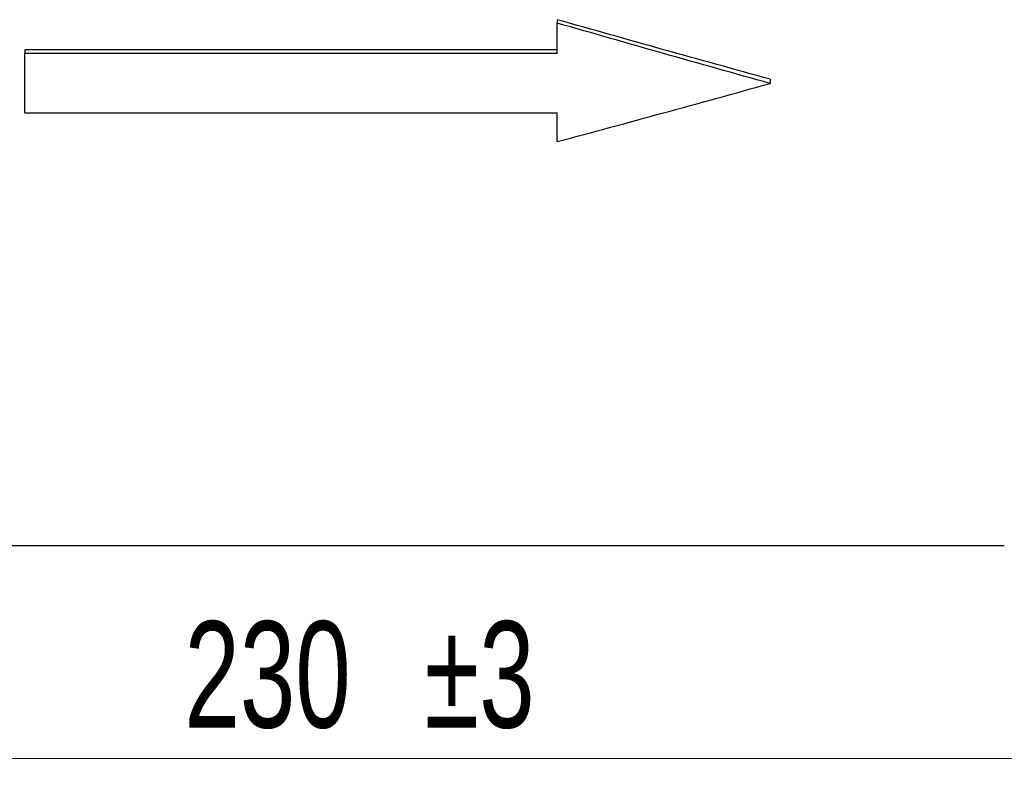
# Model space of a CAD drawing. Header units: millimetres. Extents: x 0 to 420, y 0 to 297.
# Tile 3 of 14: x 129 to 175, y 92 to 128. Entities that reach past the tile are written whole.
import ezdxf

# ---------------------------------------------------------------- set-up
doc = ezdxf.new("R2010")
doc.units = ezdxf.units.MM
doc.styles.add('SLDTEXTSTYLE1', font='TXT', dxfattribs={"width": 0.7})
doc.dimstyles.new('SLDDIMSTYLE1', dxfattribs={"dimtxt": 5, "dimasz": 3.5, "dimexe": 0, "dimexo": 0.0625, "dimgap": 1.25, "dimtad": 2, "dimrnd": 1e-09, "dimzin": 12, "dimdsep": 46, "dimtxsty": 'SLDTEXTSTYLE1', "dimsah": 1, "dimcen": 0.09, "dimadec": 0, "dimazin": 3, "dimtol": 1, "dimtp": 3, "dimtm": 3, "dimtfac": 1, "dimtdec": 3, "dimtofl": 0, "dimtmove": 0, "dimatfit": 3, "dimfxl": 1, "dimfrac": 2, "dimtolj": 1, "dimarcsym": 0})

# ---------------------------------------------------------------- blocks, each defined once
blk = doc.blocks.new('_D_2')
at = {"color": 7, "linetype": 'Continuous', "lineweight": 0}
for p, q in [((31.342, 126.587), (31.342, 91.587)), ((261.342, 126.587), (261.342, 91.587)), ((31.342, 93.087), (261.342, 93.087))]:
    blk.add_line(p, q, dxfattribs=at)
at = {"color": 7, "linetype": 'Continuous', "lineweight": 18}
for points in [[(31.342, 93.087), (34.842, 92.587), (34.842, 93.587)], [(261.342, 93.087), (257.842, 93.587), (257.842, 92.587)]]:
    blk.add_solid(points, dxfattribs=at)
at = {"color": 7, "linetype": 'Continuous', "lineweight": 18, "char_height": 5, "attachment_point": 1, "style": 'SLDTEXTSTYLE1'}
for s, insert in [('±3', (147.614, 99.533)), ('230', (136.34, 99.533))]:
    blk.add_mtext(s, dxfattribs=dict(at, insert=insert))

msp = doc.modelspace()

# ---------------------------------------------------------------- linework, layer by layer
at = {"color": 7, "linetype": 'Continuous', "lineweight": 25}
for p, q in [((153.842, 127.802), (153.842, 127.641)), ((153.842, 126.212), (153.842, 127.641)), ((153.842, 126.393), (128.842, 126.393)), ((128.842, 126.393), (128.842, 126.212)), ((128.842, 123.425), (128.842, 126.212)), ((153.842, 126.212), (128.842, 126.212)), ((163.842, 125.006), (163.842, 124.806)), ((128.842, 123.425), (153.842, 123.425)), ((153.842, 122.071), (153.842, 123.425)), ((117.842, 103.087), (174.842, 103.087))]:
    msp.add_line(p, q, dxfattribs=at)
for points in [[(163.842, 125.006), (160.509, 125.923), (157.176, 126.856), (153.842, 127.802)], [(163.842, 124.806), (160.509, 125.736), (157.176, 126.682), (153.842, 127.641)], [(153.842, 122.071), (157.176, 122.964), (160.509, 123.877), (163.842, 124.806)]]:
    msp.add_open_spline(points, degree=3, dxfattribs=at)

# ---------------------------------------------------------------- dimensions: what is measured, and where the dimension line sits
at = {"color": 7, "linetype": 'Continuous', "lineweight": 18}
dim = msp.add_linear_dim(base=(261.342, 93.087), p1=(31.342, 126.587), p2=(261.342, 126.587), dimstyle='SLDDIMSTYLE1', dxfattribs=at)
dim.commit()
dim.dimension.update_dxf_attribs({"geometry": '_D_2', "text_midpoint": (144.867, 93.087), "dimtype": 160})

doc.saveas('drawing.dxf')
